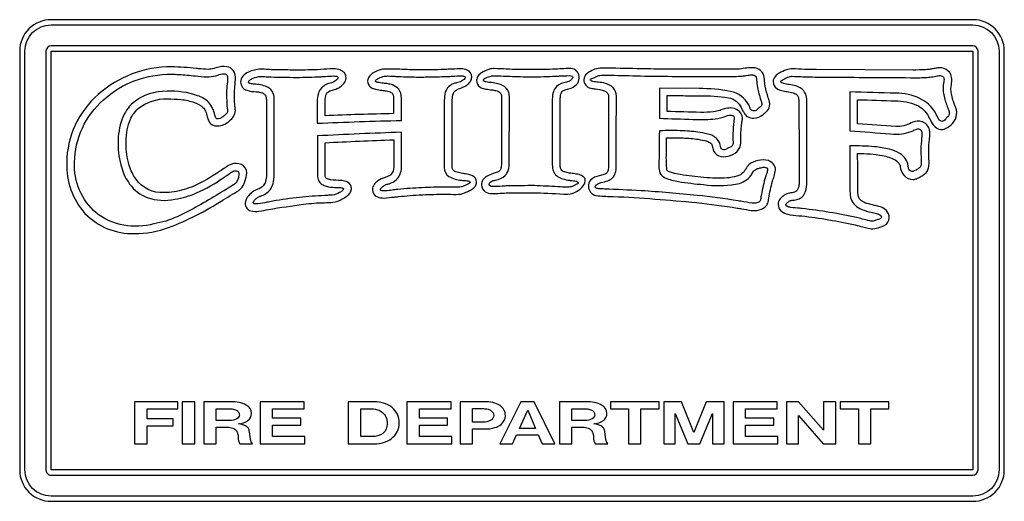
# Model space of a CAD drawing. Extents: x 0.37 to 8.07, y 5.78 to 9.55.
import ezdxf

# ---------------------------------------------------------------- set-up
doc = ezdxf.new("R2010")
doc.units = 0

msp = doc.modelspace()

# ---------------------------------------------------------------- linework, layer by layer
for points in [[(7.827285, 9.545056), (0.61716, 9.545056, 0.415), (0.371358, 9.299256), (0.371358, 6.021925, 0.416), (0.61716, 5.776125), (7.827285, 5.776125, 0.415), (8.073086, 6.021925), (8.073086, 9.299256, 0.414)], [(8.03179, 6.021925, -0.414668), (7.827285, 5.817421), (0.61716, 5.817421, -0.415868), (0.412653, 6.021925), (0.412653, 9.299256, -0.414667), (0.61716, 9.50376), (7.827285, 9.50376, -0.413466), (8.03179, 9.299256)], [(7.827285, 9.339894), (0.61716, 9.339894, 0.411295), (0.576521, 9.299256), (0.576521, 6.021925, 0.423394), (0.61716, 5.981286), (7.827285, 5.981286, 0.411282), (7.867924, 6.021925), (7.867924, 9.299256, 0.411295)], [(1.270003, 7.87165, 0.088719), (1.536453, 7.918683, 0.053252), (1.959554, 8.133836, -0.000267), (1.96378, 8.136296, 0.003788), (2.035788, 8.178799, 0.028831), (2.099824, 8.220358, 0.109465), (2.132914, 8.277922, 0.080142), (2.147672, 8.346864, 0.2987), (2.105269, 8.410785, 0.211591), (2.022478, 8.41241, 0.03746), (1.977866, 8.386584, 0.006218), (1.936508, 8.359061, -0.001581), (1.93399, 8.357351, -0.051249), (1.733008, 8.243054, -0.062621), (1.578726, 8.198074, -0.039429), (1.500072, 8.191518, -0.254437), (1.281146, 8.296392, -0.086314), (1.228135, 8.404954, -0.07537), (1.203146, 8.578899, -0.089209), (1.229037, 8.744691, -0.123374), (1.299171, 8.850261, -0.179369), (1.526946, 8.924983, -0.026847), (1.633066, 8.92002, -0.063151), (1.738006, 8.896799, -0.109146), (1.804618, 8.858291, -0.085092), (1.824558, 8.82859, -0.054262), (1.838292, 8.785371, 0.066266), (1.847468, 8.756529, 0.328135), (1.919497, 8.713579, 0.171074), (2.012646, 8.752596, 0.072295), (2.044192, 8.788635, 0.141086), (2.058529, 8.833875, 0.028704), (2.054909, 8.865591, -0.01534), (2.053942, 8.872547, -0.010255), (2.051681, 8.929429, 0.005516), (2.050662, 8.959069, -0.015097), (2.054594, 9.022649, 0.021518), (2.058529, 9.09475, 0.375007), (1.991671, 9.177339, 0.139088), (1.908189, 9.16815, -0.020389), (1.889418, 9.162262, -0.076901), (1.845501, 9.156364, -0.011965), (1.771232, 9.161495, 0.005839), (1.753081, 9.162918, 0.01713), (1.558408, 9.176683, 0.183547), (0.986023, 8.959396, 0.21498), (0.739076, 8.425519, 0.190374), (0.88164, 8.029618, 0.2129)], [(4.83836, 9.008883, 0.023041), (4.874569, 9.003179, -0.059935), (4.942993, 8.988946, -0.118172), (4.967228, 8.972935, -0.18673), (4.976664, 8.946615), (4.976664, 8.402578, -0.051673), (4.97396, 8.366496, -0.149537), (4.96339, 8.345469, -0.113186), (4.941268, 8.333169, -0.023785), (4.903906, 8.323265, 0.164026), (4.836649, 8.289836, 0.204054), (4.819416, 8.240239, 0.33599), (4.878999, 8.169232, 0.030273), (5.00081, 8.162283, -0.003014), (5.014681, 8.162021, -0.011877), (5.666214, 8.113517, -0.015489), (5.98346, 8.070912, -0.003122), (6.017594, 8.065085, 0.006958), (6.092921, 8.05256, 0.108346), (6.155627, 8.056471, 0.174415), (6.214837, 8.093853, 0.094345), (6.227374, 8.127118, 0.036678), (6.230569, 8.149568, -0.022406), (6.260067, 8.280661, 0.008087), (6.272848, 8.321382, 0.048589), (6.283662, 8.368494, 0.193154), (6.264326, 8.418309, 0.11804), (6.227292, 8.442561, 0.126768), (6.144722, 8.442406, 0.124166), (6.075879, 8.409787, 0.048738), (6.060045, 8.390679, 0.010778), (6.04445, 8.367356, -0.004653), (6.037455, 8.356683, -0.031576), (6.032619, 8.350142, -0.125417), (5.981053, 8.320718, -0.054629), (5.904971, 8.306595, -0.046889), (5.723239, 8.310813, -0.019957), (5.537743, 8.333097, -0.025605), (5.477636, 8.346212, -0.04791), (5.446907, 8.357491, -0.10458), (5.435705, 8.365577, -0.181443), (5.434177, 8.369115, 0.006707), (5.434178, 8.36915, -0.029177), (5.429711, 8.498453, -0.005172), (5.430979, 8.620261, -0.003098), (5.560028, 8.619536, -0.025839), (5.679627, 8.608779, -0.045907), (5.746397, 8.59347, -0.086913), (5.776319, 8.578103, -0.10534), (5.785375, 8.567168, 0.015587), (5.786164, 8.565789, -0.009072), (5.794685, 8.530394, 0.258092), (5.83909, 8.479616, 0.150068), (5.912976, 8.477041, 0.131532), (5.982284, 8.514088, 0.2067), (6.012956, 8.582175), (6.012956, 8.645757, -0.01669), (6.016165, 8.710349, 0.000828), (6.016889, 8.720479, 0.007484), (6.021067, 8.74383, 0.032566), (6.024754, 8.775538, 0.247375), (5.991888, 8.834402, 0.148452), (5.932332, 8.85485, 0.062585), (5.882335, 8.846227, 0.018946), (5.849224, 8.835566, -0.00393), (5.848228, 8.835208, -0.046265), (5.798597, 8.824873, -0.03175), (5.696365, 8.819454, -0.002338), (5.43549, 8.827321), (5.43549, 8.952514, 0.002111), (5.543044, 8.950788, -0.001179), (5.684567, 8.948582, 0.000016), (5.69233, 8.948461, -0.046466), (5.914513, 8.934171, -0.253282), (6.015126, 8.856703, 0.050371), (6.038372, 8.812563, 0.090057), (6.061693, 8.788073, 0.151344), (6.114553, 8.774226, 0.174426), (6.186654, 8.803724), (6.198451, 8.813556, -0.001411), (6.199138, 8.814009, 0.077545), (6.221585, 8.833849, 0.176134), (6.238435, 8.880412, 0.058773), (6.233419, 8.91113, 0.017331), (6.22688, 8.932779, -0.000801), (6.226636, 8.933506, -0.022803), (6.203257, 9.023717, -0.034368), (6.197288, 9.076159, 0.000048), (6.197142, 9.078362, 0.147545), (6.177805, 9.135471, 0.186408), (6.12504, 9.167507, 0.054039), (6.073526, 9.167584, 0.044986), (6.016889, 9.159642, -0.013249), (5.895626, 9.157019), (5.895626, 9.157019, 0.000173), (5.410582, 9.157675, -0.003022), (5.199091, 9.161537, 0.003308), (4.936681, 9.166196, 0.15258), (4.835083, 9.140633, -0.017828), (4.833809, 9.139961, 0.070059), (4.807109, 9.121684, 0.18802), (4.783611, 9.076706, 0.365427)], [(6.332822, 8.989876, 0.010484), (6.373343, 8.981925, -0.018677), (6.421311, 8.972178, -0.144147), (6.452283, 8.955359, -0.111656), (6.462605, 8.935306, -0.068986), (6.466538, 8.901388, 0.001572), (6.467849, 8.588733), (6.467849, 8.588729, -0.001573), (6.468504, 8.276072), (6.468504, 8.276072, -0.05269), (6.465173, 8.240541, -0.081471), (6.455688, 8.215114, -0.232489), (6.421311, 8.191518, 0.041825), (6.392224, 8.187749, 0.090789), (6.351831, 8.171197, 0.072734), (6.319058, 8.142275, 0.174131), (6.303982, 8.101064, 0.279978), (6.339622, 8.037842, 0.087759), (6.394651, 8.019075, -0.001202), (6.397712, 8.018474, 0.009177), (6.488168, 8.009297, -0.016598), (6.699883, 7.979147, -0.013403), (6.906356, 7.938508, -0.008514), (6.966765, 7.9236, 0.003495), (7.008303, 7.9131, 0.035927), (7.031696, 7.90841, 0.073944), (7.085958, 7.917021, 0.04737), (7.134457, 7.933919, 0.279631), (7.173131, 7.996189, 0.201015), (7.15068, 8.051003, 0.100575), (7.111517, 8.076811, 0.031305), (7.073745, 8.087955, 0.007196), (7.043349, 8.095164, -0.039084), (6.983014, 8.112933, -0.097479), (6.94806, 8.134082, -0.136936), (6.931909, 8.161991, -0.06639), (6.927986, 8.200039, 0.002404), (6.926675, 8.404544, -0.002678), (6.926019, 8.451083, 0.002678), (6.925364, 8.497621, -0.048499), (7.119659, 8.481951, -0.08601), (7.218549, 8.447478, -0.136168), (7.254254, 8.413004, -0.119307), (7.258996, 8.397335), (7.258996, 8.397335, 0.150008), (7.28919, 8.324503, 0.220749), (7.359282, 8.295081, 0.096892), (7.388942, 8.300898, 0.045234), (7.413686, 8.314089, -0.041302), (7.414826, 8.314813, -0.003404), (7.417391, 8.316252, 0.024664), (7.441152, 8.330756, 0.081293), (7.466779, 8.354074, 0.092625), (7.480299, 8.384962, 0.058967), (7.484478, 8.428142, 0.004927), (7.483146, 8.478209, -0.004854), (7.481856, 8.526461, -0.021709), (7.487099, 8.606428, -0.001382), (7.487774, 8.612301, 0.086554), (7.487176, 8.683378, 0.266973), (7.432039, 8.744731, 0.125516), (7.39078, 8.750818, 0.066906), (7.345518, 8.737521, 0.000089), (7.34467, 8.737096, -0.124603), (7.225568, 8.708681, -0.002105), (6.926019, 8.730311), (6.926019, 8.919085, -0.001654), (7.222946, 8.909908, -0.10182), (7.386719, 8.877117, -0.169977), (7.480544, 8.788649, 0.030918), (7.506107, 8.737521, 0.186022), (7.561555, 8.6893, 0.177697), (7.614331, 8.693947, 0.104638), (7.669318, 8.735554, 0.176022), (7.70018, 8.802204, 0.139436), (7.686649, 8.87314), (7.686649, 8.87314, -0.009224), (7.675234, 8.903874, -0.041796), (7.661361, 8.952797, -0.035481), (7.655945, 8.997111, -0.064396), (7.659486, 9.034447, -0.000591), (7.659909, 9.037995, 0.03109), (7.662764, 9.077053, 0.227705), (7.632612, 9.146041, 0.175354), (7.567065, 9.168818, 0.038978), (7.536828, 9.16549, 0.009521), (7.506624, 9.159553, -0.016475), (7.493653, 9.157019, -0.02287), (7.457603, 9.153578, -0.015046), (7.356661, 9.151119), (6.604186, 9.154397, -0.006109), (6.532739, 9.155053, -0.001844), (6.511458, 9.156158, 0.008913), (6.415412, 9.160296, 0.086492), (6.369037, 9.153004, 0.045296), (6.311849, 9.125557, 0.086753), (6.282189, 9.103271, 0.190112), (6.265311, 9.059354, 0.250014), (6.292184, 9.008147, 0.094103)], [(2.230917, 8.980699, -0.040399), (2.264767, 8.973744, -0.108667), (2.286332, 8.962336, -0.141444), (2.297723, 8.943395, -0.070602), (2.301051, 8.91384), (2.301051, 8.331132, -0.078188), (2.293729, 8.27815, -0.098715), (2.275899, 8.245113, -0.13803), (2.233539, 8.217738, 0.02078), (2.215021, 8.209954, 0.066433), (2.183722, 8.190862, -0.000713), (2.183145, 8.190326, 0.043838), (2.156717, 8.161441, 0.054074), (2.142213, 8.137619, 0.106253), (2.135874, 8.111551, 0.17135), (2.148419, 8.069582, 0.152042), (2.178232, 8.049993, 0.100199), (2.242715, 8.046661, 0.014789), (2.318749, 8.060425, -0.009827), (2.591422, 8.100408, -0.034894), (2.755289, 8.112862, 0.010307), (2.820181, 8.116794, 0.124852), (2.894453, 8.142888, -0.000439), (2.896869, 8.144324, -0.003895), (2.897135, 8.14445, 0.058031), (2.933111, 8.167057, 0.075926), (2.955542, 8.191153, 0.145927), (2.965693, 8.222325, 0.297588), (2.934395, 8.274352, 0.092195), (2.890315, 8.28656, 0.000262), (2.886105, 8.286757, -0.01868), (2.803793, 8.29246, -0.051528), (2.778459, 8.299731, -0.115997), (2.765652, 8.308411, -0.143976), (2.76122, 8.318585, -0.046271), (2.761008, 8.33034, 0.010335), (2.761187, 8.337032), (2.761187, 8.582175, -0.003625), (3.296704, 8.605772), (3.296704, 8.390125, -0.191091), (3.275729, 8.333097, -0.053929), (3.25472, 8.320972, -0.028131), (3.229846, 8.310813, 0.080183), (3.172282, 8.282992, 0.088063), (3.143308, 8.254436, 0.15287), (3.130872, 8.215771, 0.332699), (3.169438, 8.157945, 0.094207), (3.220014, 8.149568, 0.004698), (3.301082, 8.157421, -0.001731), (3.334065, 8.16071, -0.010142), (3.518907, 8.175131, 0.000365), (3.524156, 8.175339, -0.009995), (3.697849, 8.179065, -0.001837), (3.725104, 8.17879, 0.006916), (3.804035, 8.17841, 0.084017), (3.838888, 8.184953, 0.025211), (3.882101, 8.204278), (3.882101, 8.204278, 0.063394), (3.913711, 8.221597, 0.084465), (3.935443, 8.243321, 0.153131), (3.945321, 8.273819, 0.295096), (3.912617, 8.324232, 0.080579), (3.857368, 8.338574, -0.002605), (3.850492, 8.339568, 0.00961), (3.836843, 8.342095, -0.014821), (3.792236, 8.350797, -0.050763), (3.772572, 8.35857, -0.092306), (3.761265, 8.367265, -0.18941), (3.754875, 8.388158), (3.754875, 8.902699, -0.066154), (3.760856, 8.961199, -0.109854), (3.769294, 8.979389, -0.183205), (3.804974, 9.003371, 0.08169), (3.870003, 9.033688, 0.091681), (3.89657, 9.060431, 0.14827), (3.907389, 9.095671, 0.313702), (3.870776, 9.150751, 0.097795), (3.825664, 9.160953, 0.008374), (3.75695, 9.158224, -0.007011), (3.712924, 9.156364, -0.011043), (3.523494, 9.152431, -0.000001), (3.523494, 9.152431, -0.002078), (3.420586, 9.153742, 0.002669), (3.298015, 9.158331, 0.022749), (3.208871, 9.157019, 0.073689), (3.141311, 9.13113, 0.088541), (3.107399, 9.103701, 0.177179), (3.092853, 9.065908, 0.261788), (3.119639, 9.015319, 0.091623), (3.155052, 9.000692, -0.00338), (3.156435, 9.000362, 0.014938), (3.204308, 8.992663, -0.004194), (3.240299, 8.987258, -0.034577), (3.262621, 8.982665, -0.133818), (3.286381, 8.96718, -0.100259), (3.293038, 8.953631, -0.067864), (3.295393, 8.933506), (3.295393, 8.810278, 0.003641), (2.759876, 8.793892, 0.004465), (2.760532, 8.904664), (2.760532, 8.904664, -0.050762), (2.763768, 8.941535, -0.078225), (2.772166, 8.965132, -0.159072), (2.796583, 8.987254, -0.011874), (2.808038, 8.990936, 0.013004), (2.843166, 9.002522, 0.062462), (2.874585, 9.017404, -0.001057), (2.877459, 9.019602, 0.05736), (2.907526, 9.046791, 0.178087), (2.924399, 9.089507, 0.179414), (2.911094, 9.128482, 0.120628), (2.880671, 9.149952, 0.090715), (2.825425, 9.160953, 0.009938), (2.723826, 9.155053, -0.014128), (2.533742, 9.150465, -0.001829), (2.470053, 9.151582, 0.002626), (2.337757, 9.153742, -0.006805), (2.313881, 9.154981, 0.009931), (2.255824, 9.157675, 0.102618), (2.160009, 9.134724, 0.103161), (2.117088, 9.10328, 0.182734), (2.099168, 9.056076, 0.176985), (2.114417, 9.014651, 0.125028), (2.148165, 8.992526, 0.079297), (2.220023, 8.981316, -0.023718)], [(2.256189, 9.10074, -0.01674), (2.299286, 9.098839, 0.012883), (2.337165, 9.096972, 0.006619), (2.534507, 9.093622, 0.013787), (2.728624, 9.099065, 0.005674), (2.763292, 9.101399, -0.018541), (2.825151, 9.10451, -0.040878), (2.843688, 9.103214, -0.073889), (2.855185, 9.099799, -0.305853), (2.862694, 9.089435, -0.170321), (2.857124, 9.079931, -0.046729), (2.843506, 9.068515, -0.075646), (2.810675, 9.051343, 0.150953), (2.731982, 9.010995, 0.109014), (2.707969, 8.968748, 0.078587), (2.699137, 8.90441, 0.001187), (2.698602, 8.819536, -0.001193), (2.698064, 8.734443, -0.005248), (3.357125, 8.756629), (3.357125, 8.934124, 0.177068), (3.33594, 9.000949, 0.13058), (3.28741, 9.034174, 0.047845), (3.25316, 9.043045, 0.014884), (3.216905, 9.047784, -0.02435), (3.171574, 9.054275, -0.02627), (3.163466, 9.056756, -0.06173), (3.15817, 9.059397, -0.269791), (3.154414, 9.06641, -0.194711), (3.162621, 9.076331, -0.042442), (3.181477, 9.08723, -0.047258), (3.222518, 9.102835, -0.008402), (3.251478, 9.10451, -0.016357), (3.297552, 9.102526, 0.008475), (3.330843, 9.10074, -0.000923), (3.355187, 9.099858, 0.009372), (3.516385, 9.096135, -0.001985), (3.551004, 9.096723, 0.005678), (3.715875, 9.10074, 0.005584), (3.757707, 9.102804, -0.014269), (3.825274, 9.105347, -0.116119), (3.850006, 9.10116, -0.111707), (3.855812, 9.09675, -0.191372), (3.857444, 9.091947, -0.155713), (3.852876, 9.083764, -0.047984), (3.841286, 9.073162, -0.099223), (3.809724, 9.056778, -0.00929), (3.788646, 9.050918, 0.033664), (3.761597, 9.042533, 0.067829), (3.734647, 9.026646, 0.137161), (3.706422, 8.991216, 0.060908), (3.696408, 8.95606, 0.04072), (3.692276, 8.902735, -0.000784), (3.692814, 8.388249), (3.692814, 8.388249, 0.259832), (3.729213, 8.318443, 0.120721), (3.82795, 8.288199, 0.006547), (3.84358, 8.287223, -0.031297), (3.878197, 8.283986, -0.080882), (3.89007, 8.280102, -0.291884), (3.894453, 8.273551, -0.175349), (3.893255, 8.268925, -0.09461), (3.888487, 8.264495, -0.031208), (3.866032, 8.252612, -0.050785), (3.827553, 8.236708, -0.064205), (3.802751, 8.233358, -0.012327), (3.741955, 8.233884, 0.006342), (3.698176, 8.234615, 0.00753), (3.516922, 8.230428, 0.01375), (3.329232, 8.216199, 0.007811), (3.284332, 8.211238, -0.01067), (3.232704, 8.205729, -0.037711), (3.211644, 8.205546, -0.073097), (3.19933, 8.208032, -0.14882), (3.19365, 8.212089, -0.179219), (3.192494, 8.216617, -0.160033), (3.196423, 8.224444, -0.037171), (3.206234, 8.234668, -0.050019), (3.226814, 8.250519, -0.058726), (3.237656, 8.255219, -0.016915), (3.249929, 8.258523, 0.016907), (3.262201, 8.261826, 0.114433), (3.319582, 8.294481, 0.104259), (3.345523, 8.331108, 0.106805), (3.35819, 8.391599), (3.35819, 8.6637, 0.005212), (2.699675, 8.63565), (2.699675, 8.335503, 0.083977), (2.706106, 8.293707, 0.117385), (2.723803, 8.265802, 0.093841), (2.751555, 8.248258, 0.047136), (2.788153, 8.237546, 0.040984), (2.847647, 8.232468, -0.012079), (2.881457, 8.230846, -0.035574), (2.893651, 8.228857, -0.071326), (2.900565, 8.226241, -0.144409), (2.903557, 8.223312, -0.155546), (2.903989, 8.220386, -0.204425), (2.895636, 8.207465, -0.054489), (2.873714, 8.192584, -0.09221), (2.816039, 8.172664, 0.000204), (2.786744, 8.170792, -0.00021), (2.757046, 8.168894, 0.017298), (2.559168, 8.154237, 0.014833), (2.351103, 8.124514, 0.007011), (2.305578, 8.116018, -0.01555), (2.236879, 8.104004, -0.041138), (2.21787, 8.102748, -0.075486), (2.205846, 8.104632, -0.142565), (2.199552, 8.108715, -0.172706), (2.197733, 8.114054, -0.09669), (2.201253, 8.121558, -0.024997), (2.208996, 8.132318, -0.052744), (2.225082, 8.149632, -0.067789), (2.236006, 8.156659, -0.021027), (2.248368, 8.161838, 0.005286), (2.254576, 8.164288, 0.1405), (2.329988, 8.214418, 0.096613), (2.353591, 8.262009, 0.070391), (2.362364, 8.332989), (2.362364, 8.914869, 0.086598), (2.354898, 8.967585, 0.12715), (2.331998, 9.00252, 0.096882), (2.294115, 9.02419, 0.045211), (2.241704, 9.037106, 0.019236), (2.215813, 9.039675, -0.032146), (2.183794, 9.043386, -0.041965), (2.172189, 9.046076, -0.069648), (2.164957, 9.04951, -0.258298), (2.160199, 9.057197, -0.207728), (2.171166, 9.072865, -0.063679), (2.196528, 9.086848, -0.088777)], [(4.007885, 9.002985, 0.001453), (4.02088, 9.001363, -0.003226), (4.06405, 8.995841, -0.026101), (4.095717, 8.990531, -0.04352), (4.116784, 8.982665, -0.091223), (4.130538, 8.972834, -0.115801), (4.138024, 8.959561, -0.073489), (4.140288, 8.941372), (4.140288, 8.684429, -0.000952), (4.13996, 8.555628, 0.000952), (4.139633, 8.426831, -0.044682), (4.136877, 8.389986, -0.083552), (4.129606, 8.368071, -0.226912), (4.107515, 8.352108, -0.016426), (4.091415, 8.346698, 0.065399), (4.023356, 8.317854, 0.099548), (3.994911, 8.291368, 0.154536), (3.983253, 8.253589, 0.253555), (4.013546, 8.197758, 0.140093), (4.062944, 8.183651, -0.003203), (4.192071, 8.189551, -0.001808), (4.41034, 8.190862, -0.000059), (4.41034, 8.190862, -0.003965), (4.658762, 8.179065, -0.000056), (4.658762, 8.179065, 0.201959), (4.779385, 8.245003, 0.247192), (4.793964, 8.297121, 0.164793), (4.776271, 8.319127, 0.093225), (4.736762, 8.335065, 0.024164), (4.693122, 8.34173, -0.016274), (4.670561, 8.344897, -0.032743), (4.634787, 8.353562, -0.099799), (4.612962, 8.365053, -0.146326), (4.602075, 8.382689, -0.070247), (4.599115, 8.409787), (4.599115, 8.666731, 0.001919), (4.599769, 8.923019), (4.599769, 8.923019, -0.051756), (4.602678, 8.95612, -0.085599), (4.610257, 8.976439, -0.161188), (4.632544, 8.994464, -0.028933), (4.652863, 9.000281, -0.005315), (4.667283, 9.00364, 0.000012), (4.667283, 9.00364, 0.153292), (4.727971, 9.038528, 0.1702), (4.748067, 9.088174, 0.368813), (4.696124, 9.160953, 0.048511), (4.642548, 9.162234, 0.007398), (4.579345, 9.158662, -0.008302), (4.563064, 9.157675, -0.009158), (4.371012, 9.154397, -0.013021), (4.17765, 9.158331, 0.001584), (4.085229, 9.162262, 0.025828), (4.062251, 9.16121, 0.065522), (4.040003, 9.156364, 0.05939), (3.984657, 9.130135, 0.085996), (3.957113, 9.105165, 0.164069), (3.945321, 9.071649, 0.254699), (3.972424, 9.017899, 0.105393)], [(4.05801, 9.103253, -0.047888), (4.085894, 9.106594, -0.011476), (4.093658, 9.10628, 0.003518), (4.174911, 9.102835, -0.000291), (4.20476, 9.101848, 0.008544), (4.370649, 9.098228, 0.011006), (4.566915, 9.102835, 0.002446), (4.594731, 9.104374, -0.017697), (4.670415, 9.107014, -0.10985), (4.691856, 9.103561, -0.329229), (4.697804, 9.094421, -0.146836), (4.691398, 9.081427, -0.052187), (4.675778, 9.06641, 0.000008), (4.675623, 9.066305, -0.067684), (4.666123, 9.060941, -0.032497), (4.648967, 9.056778, 0.143324), (4.570265, 9.021148, 0.115753), (4.546401, 8.982904, 0.083944), (4.537419, 8.923665), (4.537419, 8.410015, 0.09527), (4.545941, 8.358812, 0.123558), (4.570199, 8.32472, 0.088572), (4.608233, 8.303346, 0.042135), (4.658081, 8.290293, 0.019389), (4.685159, 8.286863, -0.037786), (4.720822, 8.281499, -0.044441), (4.730171, 8.278634, -0.071013), (4.736101, 8.275222, -0.235787), (4.740122, 8.267689, -0.144818), (4.738741, 8.263898, -0.093114), (4.735561, 8.261046, -0.05152), (4.726088, 8.256866, 0.025087), (4.718674, 8.253869, 0.013648), (4.70938, 8.248688, -0.056955), (4.687577, 8.238258, -0.082361), (4.652718, 8.233778, -0.001699), (4.580597, 8.237543, 0.005691), (4.396922, 8.24634, 0.004004), (4.188857, 8.244665, 0.005246), (4.14481, 8.242138, -0.01355), (4.072485, 8.238803, -0.071998), (4.058986, 8.24096, -0.126452), (4.04599, 8.248154, -0.329879), (4.044098, 8.261032, -0.090633), (4.050628, 8.269805, -0.048465), (4.06391, 8.280242, -0.079681), (4.076185, 8.285522, -0.021755), (4.091042, 8.288698, 0.000258), (4.092868, 8.289036, 0.141212), (4.169081, 8.324513, 0.118258), (4.192183, 8.363798, 0.07856), (4.200656, 8.427175, 0.000012), (4.202258, 8.941662, 0.202077), (4.176857, 9.009638, 0.124807), (4.114853, 9.043386, 0.041895), (4.060937, 9.052306, -0.022056), (4.019939, 9.058035, -0.037025), (4.010097, 9.060285, -0.0616), (4.003576, 9.063164, -0.240838), (3.998479, 9.070179, -0.245705), (4.004736, 9.081128, -0.065115), (4.021114, 9.090598, -0.033722)], [(4.866682, 9.092365, -0.066356), (4.901741, 9.107852, -0.063211), (4.936399, 9.110782, -0.006141), (5.167653, 9.106397, 0.006802), (5.410983, 9.101997, 0.000326), (5.654034, 9.100948, -0.000322), (5.896292, 9.099903, 0.016137), (6.021776, 9.103672, 0.023718), (6.054763, 9.1083, -0.043753), (6.099004, 9.113294, -0.158809), (6.123068, 9.106964, -0.133611), (6.131505, 9.095577, -0.086871), (6.135464, 9.075206, 0.035413), (6.142105, 9.014556, 0.023767), (6.167646, 8.916544, 0.014506), (6.17075, 8.907952, -0.031498), (6.174769, 8.895992, -0.071608), (6.176221, 8.881796, -0.201704), (6.171179, 8.867908, -0.062315), (6.158889, 8.858107, 0.022542), (6.149947, 8.851662, 0.021923), (6.14269, 8.844714, -0.066085), (6.131507, 8.835138, -0.151609), (6.115626, 8.831562, -0.067299), (6.100711, 8.833769, -0.119023), (6.091732, 8.838931, -0.095223), (6.086422, 8.846943, -0.025675), (6.082515, 8.857697, 0.033741), (6.074869, 8.877618, 0.222702), (5.932023, 8.983684, 0.057133), (5.685014, 9.005297), (5.375051, 9.009057), (5.375051, 8.773381, -0.003533), (5.637282, 8.764167, 0.032883), (5.792194, 8.76694, 0.048257), (5.872704, 8.781329, 0.024412), (5.889271, 8.787701, -0.030836), (5.908727, 8.79498, -0.075371), (5.931686, 8.798079, -0.047725), (5.944504, 8.796474, -0.105087), (5.95421, 8.792148, -0.154785), (5.959921, 8.783949, -0.107843), (5.960757, 8.770725, 0.055287), (5.951533, 8.582904, -0.079873), (5.949726, 8.567565, -0.112603), (5.944102, 8.557589, -0.079756), (5.935374, 8.550938, -0.022825), (5.924253, 8.545573, 0.010987), (5.914525, 8.541046, 0.018773), (5.90635, 8.536375, -0.051864), (5.893495, 8.529759, -0.106146), (5.876454, 8.527644, -0.133177), (5.862914, 8.531518, -0.106207), (5.858205, 8.536596, -0.078004), (5.855006, 8.544814, -0.007042), (5.852105, 8.556448, 0.017689), (5.847223, 8.57492, 0.058443), (5.839986, 8.591697, 0.195988), (5.774364, 8.643762, 0.050871), (5.693465, 8.663459, 0.027217), (5.561139, 8.675425, 0.018602), (5.375051, 8.675425, -0.00146), (5.3713, 8.397881, 0.10619), (5.378933, 8.346723, 0.181864), (5.420702, 8.308241, 0.065894), (5.524913, 8.278785, 0.02122), (5.719871, 8.254707, 0.071228), (5.971039, 8.257535, 0.164719), (6.080231, 8.312478, 0.047685), (6.090539, 8.325256, 0.016509), (6.098967, 8.339042, -0.01938), (6.108365, 8.354277, -0.053509), (6.120453, 8.368576, -0.093027), (6.137329, 8.37764, -0.0286), (6.161743, 8.3849, -0.039468), (6.196594, 8.391181, -0.136254), (6.214831, 8.385161, -0.261122), (6.221803, 8.370669, -0.065469), (6.219321, 8.358015, -0.007742), (6.211169, 8.33224, 0.001882), (6.200354, 8.298668, 0.026467), (6.169785, 8.158007, 0.032434), (6.168607, 8.147798, -0.036595), (6.167291, 8.13692, -0.104505), (6.162811, 8.126608, -0.181162), (6.138548, 8.111541, -0.101768), (6.099004, 8.110286, -0.015105), (6.013194, 8.123607, 0.00096), (5.991215, 8.127446, 0.015212), (5.669456, 8.169732, 0.008618), (5.23134, 8.206567, 0.005435), (4.945278, 8.219767, -0.000411), (4.908514, 8.221224, -0.09266), (4.881564, 8.227239, -0.098138), (4.875028, 8.231875, -0.206089), (4.873118, 8.236708, -0.192708), (4.8789, 8.249677, -0.08067), (4.892425, 8.259551, -0.059845), (4.919775, 8.269782, 0.035947), (4.971153, 8.284556, 0.09899), (5.007852, 8.306669, 0.128441), (5.029871, 8.343303, 0.076094), (5.037211, 8.40164, 0.000004), (5.038822, 8.946687, 0.199934), (5.013485, 9.012828, 0.12607), (4.953558, 9.046318, 0.043346), (4.896427, 9.055821, -0.024023), (4.853808, 9.061803, -0.030502), (4.845239, 9.06459, -0.064819), (4.839936, 9.067457, -0.229606), (4.836121, 9.074367, -0.178335), (4.837576, 9.0781, -0.083847), (4.841482, 9.08126, -0.038522), (4.853905, 9.086829, 0.025747)], [(6.343537, 9.076879, -0.054985), (6.389251, 9.098857, -0.083886), (6.414857, 9.101997), (6.414857, 9.101997, -0.014768), (6.484809, 9.099243, 0.00639), (6.529617, 9.096972, -0.000338), (6.698424, 9.095716, 0.000401), (7.339364, 9.09111, 0.015835), (7.45774, 9.092784, 0.026485), (7.502921, 9.096972, 0.021294), (7.52684, 9.101623, -0.056241), (7.566738, 9.107432, -0.17644), (7.592411, 9.099795, -0.229089), (7.601596, 9.077717, -0.032494), (7.598993, 9.058004, 0.107085), (7.599447, 8.956311, 0.050128), (7.626981, 8.865618, -0.001926), (7.633768, 8.847475, 0.000638), (7.635306, 8.843492, -0.031762), (7.640792, 8.827644, -0.06279), (7.642344, 8.81189, -0.157333), (7.637107, 8.793435, -0.054523), (7.624611, 8.779179, 0.00775), (7.619285, 8.7738, 0.019206), (7.612265, 8.765718, -0.066119), (7.600663, 8.753833, -0.18174), (7.584435, 8.749519, -0.230356), (7.564406, 8.759932, -0.055153), (7.549526, 8.786476, 0.023112), (7.531879, 8.820265, 0.145264), (7.412763, 8.928109, 0.108635), (7.224065, 8.969711, 0.001718), (6.864779, 8.979761), (6.864779, 8.675844, -0.001779), (7.183846, 8.650726, 0.053409), (7.272463, 8.651301, 0.067802), (7.344189, 8.6704, 0.008255), (7.373548, 8.682733, -0.026842), (7.389249, 8.689053, -0.088317), (7.401032, 8.690492, -0.315612), (7.42469, 8.673431, -0.106244), (7.427842, 8.63565, -0.000844), (7.426382, 8.620294, 0.01809), (7.419803, 8.528901, 0.006267), (7.421144, 8.488824, -0.014435), (7.422479, 8.430944, -0.063723), (7.420201, 8.401748, -0.092538), (7.415507, 8.390761, -0.081377), (7.402915, 8.380156, -0.025961), (7.383132, 8.368728, -0.021759), (7.36385, 8.359735, -0.084585), (7.352764, 8.356432, -0.255843), (7.327028, 8.374849, -0.074406), (7.322383, 8.387673, -0.027522), (7.320616, 8.400495, 0.055464), (7.317379, 8.41881, 0.195372), (7.249874, 8.501745, 0.067468), (7.174622, 8.531423, 0.039182), (7.058897, 8.551096, 0.025032), (6.863706, 8.556949, 0.000554), (6.864772, 8.38073, -0.000559), (6.865844, 8.203217, 0.087299), (6.875606, 8.139175, 0.119091), (6.905729, 8.09307, 0.088976), (6.95747, 8.0607, 0.045004), (7.032087, 8.037865, -0.00607), (7.073311, 8.027553, -0.044541), (7.090004, 8.021951, -0.108787), (7.106761, 8.01191, -0.200115), (7.111453, 8.000604, -0.203553), (7.106617, 7.990755, -0.088564), (7.096504, 7.984594, -0.055473), (7.081957, 7.980513), (7.081957, 7.980512, -0.04856), (7.054674, 7.970989, -0.104399), (7.021362, 7.97089, -0.018038), (6.960899, 7.985341, 0.009479), (6.916789, 7.996417, 0.014804), (6.706575, 8.037029, 0.016325), (6.491536, 8.067171, 0.00182), (6.471233, 8.068866, -0.017967), (6.404132, 8.075956, -0.087483), (6.372179, 8.084825, -0.314402), (6.363982, 8.096842, -0.168004), (6.372107, 8.110347, -0.046101), (6.389119, 8.123678, -0.098695), (6.41161, 8.131971, -0.037328), (6.428361, 8.133595, 0.005161), (6.429811, 8.133651, 0.01603), (6.430221, 8.133684, 0.098652), (6.430406, 8.133728, 0.0631), (6.468614, 8.143514, 0.090642), (6.49476, 8.161775, 0.100553), (6.517415, 8.200078, 0.093028), (6.529617, 8.273551, 0.000641), (6.52855, 8.898205), (6.528543, 8.90106, 0.069754), (6.522686, 8.951997, 0.099713), (6.505417, 8.987081, 0.143685), (6.443278, 9.026646, 0.046597), (6.390428, 9.037614, -0.029929), (6.347825, 9.045481, -0.062965), (6.331608, 9.051202, -0.21011), (6.324763, 9.058342, -0.263472), (6.328377, 9.066901, -0.076944)], [(2.168256, 6.319415, 0.102514), (2.160402, 6.345919, 0.112307), (2.144814, 6.362085, 0.087751), (2.11773, 6.375863, 0.070647), (2.082918, 6.381775, 0.147157), (2.156885, 6.407369, 0.236764), (2.185133, 6.462499, 0.264261), (2.143634, 6.529365, 0.149243), (2.027575, 6.55439), (1.812811, 6.55439), (1.811874, 6.226221), (1.90941, 6.226221), (1.90941, 6.355521), (1.993819, 6.355521, -0.091647), (2.037664, 6.348463, -0.131179), (2.066031, 6.32861, -0.065167), (2.070639, 6.320722, -0.020922), (2.073961, 6.311783, 0.00365), (2.075407, 6.307608, -0.054898), (2.079087, 6.291402, -0.018333), (2.080352, 6.274812, 0.039186), (2.08292, 6.250235, 0.105863), (2.093232, 6.226221), (2.191706, 6.226221, -0.127016), (2.176694, 6.261007)], [(3.146429, 6.55439), (2.941978, 6.55439), (2.941978, 6.226221), (3.146429, 6.226221, 0.161323), (3.280421, 6.268388, 0.242057), (3.340557, 6.388331, 0.241523), (3.281125, 6.512713, 0.163353)], [(4.17055, 6.447404, 0.258487), (4.128465, 6.52502, 0.148657), (4.011117, 6.55439), (3.816981, 6.55439), (3.816981, 6.226221), (3.913579, 6.226221), (3.913579, 6.342393), (4.009242, 6.342393, 0.074148), (4.088956, 6.352565, 0.105131), (4.137721, 6.378489, 0.210798)], [(4.948961, 6.319415, 0.095525), (4.940286, 6.345919, 0.109122), (4.924572, 6.362085, 0.087833), (4.897495, 6.375863, 0.070647), (4.862675, 6.381775, 0.147136), (4.936648, 6.407369, 0.236783), (4.964901, 6.462499, 0.26426), (4.923403, 6.529365, 0.149244), (4.807344, 6.55439), (4.592578, 6.55439), (4.592578, 6.226221), (4.689178, 6.226221), (4.690115, 6.355521), (4.774517, 6.355521, -0.092519), (4.817544, 6.348463, -0.130154), (4.845797, 6.32861, -0.065145), (4.850405, 6.320725, -0.020915), (4.853726, 6.311789, 0.003662), (4.855175, 6.307608, -0.054842), (4.85885, 6.291405, -0.018313), (4.860114, 6.274819, 0.039169), (4.862681, 6.250238, 0.105831), (4.87299, 6.226221), (4.971465, 6.226221, -0.126864), (4.956462, 6.261007)], [(2.013511, 6.408022), (1.90941, 6.408022), (1.90941, 6.499914), (2.016324, 6.499258, -0.040096), (2.044227, 6.497697, -0.078686), (2.059465, 6.492696, -0.143683), (2.081507, 6.475957, -0.15736), (2.089482, 6.453313, -0.262006), (2.069785, 6.42156, -0.141197)], [(3.129543, 6.283319), (3.039515, 6.283319), (3.039515, 6.499914), (3.105162, 6.499914, -0.072356), (3.171395, 6.492528, -0.117742), (3.2102, 6.470374, -0.117777), (3.234936, 6.437149, -0.103989), (3.244903, 6.383742, -0.242263), (3.211843, 6.30621, -0.164702)], [(3.991425, 6.394894), (3.913579, 6.394894), (3.913579, 6.501225), (3.997989, 6.501225, -0.070436), (4.034872, 6.496508, -0.093539), (4.060236, 6.48416, -0.23744), (4.079576, 6.447404, -0.264304), (4.057305, 6.410321, -0.14122)], [(4.793279, 6.408022), (4.689178, 6.408022), (4.689178, 6.499914), (4.796092, 6.499258, -0.040091), (4.823992, 6.497697, -0.078683), (4.839233, 6.492696, -0.143744), (4.861269, 6.475957, -0.157301), (4.869239, 6.453313, -0.261986), (4.849547, 6.42156, -0.141223)]]:
    msp.add_lwpolyline(points, format="xyb", close=True)
for points in [[(7.826631, 6.022581), (0.617814, 6.022581), (0.617814, 9.2986), (7.826631, 9.2986)], [(1.269803, 6.226221), (1.36734, 6.226221), (1.36734, 6.366672), (1.57179, 6.366672), (1.57179, 6.420494), (1.36734, 6.420494), (1.36734, 6.499914), (1.607432, 6.499914), (1.607432, 6.55439), (1.269803, 6.55439)], [(1.643064, 6.226221), (1.741537, 6.226221), (1.741537, 6.55439), (1.643064, 6.55439)], [(2.349264, 6.373236), (2.569656, 6.373236), (2.569656, 6.427058), (2.349264, 6.427058), (2.349264, 6.499914), (2.597786, 6.499914), (2.597786, 6.55439), (2.251728, 6.55439), (2.251728, 6.226221), (2.601536, 6.226221), (2.601536, 6.283319), (2.349264, 6.283319)], [(3.498114, 6.373236), (3.718514, 6.373236), (3.718514, 6.427058), (3.498114, 6.427058), (3.498114, 6.499914), (3.746646, 6.499914), (3.746646, 6.55439), (3.400576, 6.55439), (3.400576, 6.226221), (3.750396, 6.226221), (3.750396, 6.283319), (3.498114, 6.283319)], [(4.292465, 6.55439), (4.128344, 6.226221), (4.225882, 6.226221), (4.257772, 6.295792), (4.427519, 6.295792), (4.457525, 6.226221), (4.556937, 6.226221), (4.396567, 6.55439)], [(4.99304, 6.499914), (5.134649, 6.499914), (5.134649, 6.226221), (5.231249, 6.226221), (5.231249, 6.499914), (5.372865, 6.499914), (5.372865, 6.55439), (4.99304, 6.55439)], [(5.741437, 6.55439), (5.644837, 6.315483), (5.548239, 6.55439), (5.409444, 6.55439), (5.409444, 6.226221), (5.498532, 6.226221), (5.498532, 6.462499), (5.597944, 6.226221), (5.691732, 6.226221), (5.791143, 6.462499), (5.791143, 6.226221), (5.882108, 6.226221), (5.881169, 6.55439)], [(6.049051, 6.373236), (6.270381, 6.373236), (6.270381, 6.427058), (6.049051, 6.427058), (6.049051, 6.499914), (6.297574, 6.499914), (6.297574, 6.55439), (5.952451, 6.55439), (5.952451, 6.226221), (6.301324, 6.226221), (6.301324, 6.283319), (6.049051, 6.283319)], [(6.659581, 6.332543), (6.463569, 6.55439), (6.368854, 6.55439), (6.368854, 6.226221), (6.462632, 6.226221), (6.462632, 6.447404), (6.654893, 6.226221), (6.754306, 6.226221), (6.754306, 6.55439), (6.659581, 6.55439)], [(6.789946, 6.499914), (6.931554, 6.499914), (6.931554, 6.226221), (7.028154, 6.226221), (7.028154, 6.499914), (7.169772, 6.499914), (7.169772, 6.55439), (6.789946, 6.55439)], [(4.281214, 6.346982), (4.344986, 6.490064), (4.405006, 6.346982)]]:
    msp.add_lwpolyline(points, close=True)
msp.add_lwpolyline([(1.558517, 9.117901, -0.017333), (1.614621, 9.116332, -0.008209), (1.746744, 9.105347, 0.026523), (1.833238, 9.098227, 0.067821), (1.905476, 9.105767, 0.021873), (1.921073, 9.110666, -0.074698), (1.969666, 9.122063, -0.181453), (1.988887, 9.116278, -0.223354), (1.996642, 9.094878, -0.024061), (1.992909, 9.024703, 0.021121), (1.989131, 8.958404, -0.008552), (1.990043, 8.931398, 0.007776), (1.992344, 8.867986, 0.024576), (1.994667, 8.853508, -0.039646), (1.997207, 8.835405, -0.112225), (1.993956, 8.816915, -0.074822), (1.983852, 8.804806, -0.030396), (1.965402, 8.789127, -0.038089), (1.944338, 8.775412, -0.103271), (1.926389, 8.769192, -0.042611), (1.917347, 8.769408, -0.131258), (1.909563, 8.772489, -0.122118), (1.903086, 8.781143, -0.059007), (1.897967, 8.798079, 0.138694), (1.849637, 8.897656, 0.110882), (1.762294, 8.950457, 0.096267), (1.525808, 8.984778, 0.179374), (1.257946, 8.894564, 0.120471), (1.173035, 8.769672, 0.092742), (1.141312, 8.57704, 0.07392), (1.16906, 8.38495, 0.088807), (1.231403, 8.258475, 0.142756), (1.369284, 8.152723, 0.132508), (1.58479, 8.13959, 0.063608), (1.754853, 8.189402, 0.050001), (1.968757, 8.310803, 0.00001), (1.971749, 8.312887, -0.013769), (2.027929, 8.350856, -0.111992), (2.056699, 8.362714, -0.145527), (2.076943, 8.359574, -0.281704), (2.086732, 8.345133, -0.068636), (2.081619, 8.310708, -0.074185), (2.068967, 8.277613, -0.098174), (2.062607, 8.267214, -0.055112), (2.045046, 8.253354, -0.01063), (1.928538, 8.182706, -0.030976), (1.602625, 8.00338, -0.065589), (1.420696, 7.947439, -0.234472), (0.969508, 8.032476, -0.22667), (0.800251, 8.428014, -0.212297), (1.027155, 8.918324, -0.190267), (1.558517, 9.117901)], format="xyb")

doc.saveas('drawing.dxf')
